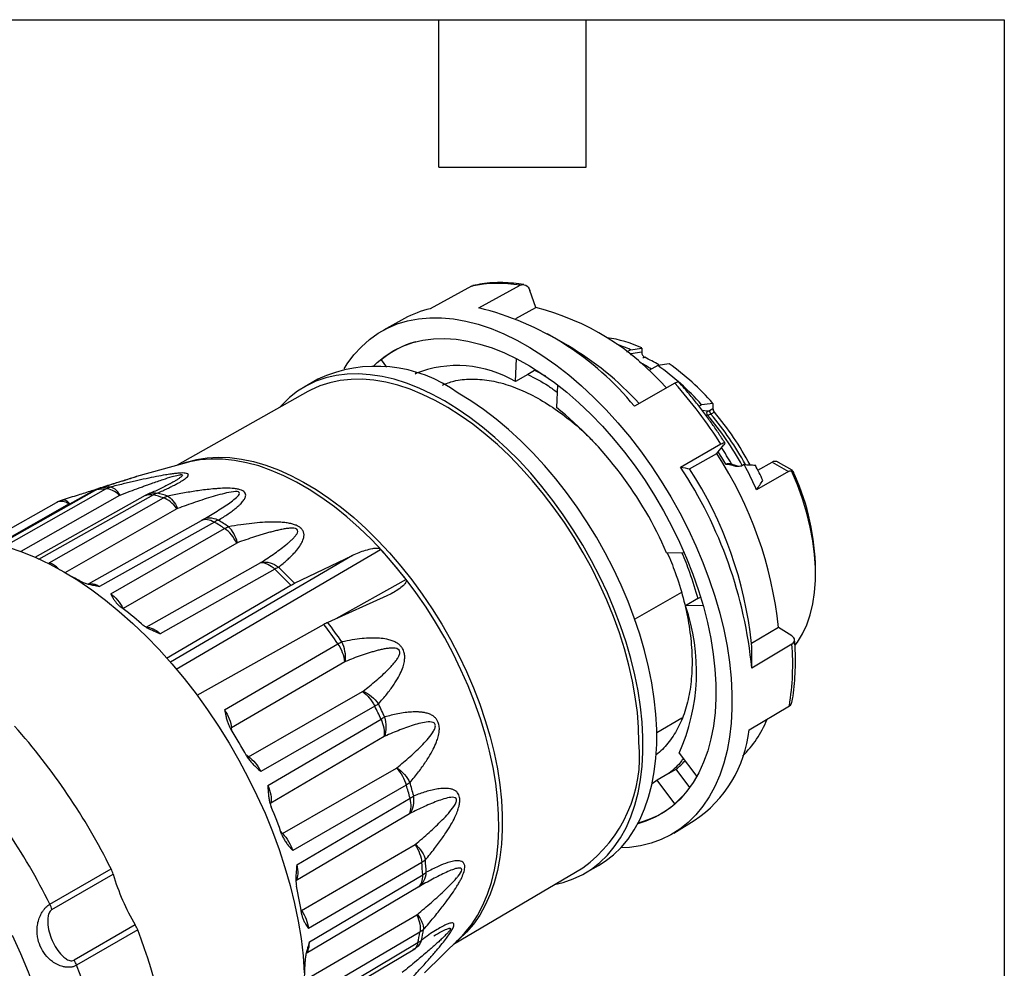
# Model space of a CAD drawing. Header units: millimetres. Extents: x 6 to 273, y 6 to 210.
# Tile 10 of 10: x 222 to 273, y 161 to 210. Entities that reach past the tile are written whole.
import ezdxf

# ---------------------------------------------------------------- set-up
doc = ezdxf.new("R2010")
doc.units = ezdxf.units.MM
doc.linetypes.add('SLD-Solid', pattern=[0])
doc.layers.add('TEXT', color=140, linetype='SLD-Solid', lineweight=25)

msp = doc.modelspace()

# ---------------------------------------------------------------- linework, layer by layer
for p, q in [((245.522, 195.784), (245.606, 195.81)), ((245.91, 194.66), (248.036, 195.83)), ((245.522, 195.784), (243.396, 194.615)), ((248.86, 194.687), (248.547, 195.569)), ((247.823, 194.117), (248.86, 194.687)), ((242.068, 194.112), (240.976, 193.512)), ((250.505, 192.716), (249.463, 193.317)), ((253.554, 192.396), (253.739, 192.502)), ((253.764, 192.286), (253.723, 192.262)), ((253.739, 192.502), (254.322, 192.592)), ((254.322, 192.372), (253.764, 192.286)), ((254.322, 192.592), (254.322, 192.372)), ((240.867, 191.974), (241.146, 191.606)), ((247.802, 190.86), (247.852, 192.042)), ((255.736, 191.776), (255.153, 191.686)), ((242.695, 191.298), (242.623, 191.249)), ((248.438, 191.227), (247.802, 190.86)), ((248.792, 191.431), (248.438, 191.227)), ((248.795, 191.504), (248.792, 191.431)), ((255.153, 191.686), (254.696, 191.422)), ((237.597, 190.986), (236.89, 190.577)), ((256.033, 190.773), (253.944, 189.58)), ((237.084, 190.343), (230.325, 186.537)), ((249.97, 190.685), (249.921, 189.52)), ((257.998, 189.731), (257.998, 189.466)), ((257.277, 189.585), (257.416, 189.665)), ((257.434, 189.386), (257.713, 189.339)), ((257.819, 189.363), (257.998, 189.466)), ((258.074, 189.278), (257.895, 189.174)), ((257.615, 189.142), (257.727, 189.123)), ((256.324, 186.441), (258.412, 187.634)), ((258.197, 187.148), (258.567, 187.599)), ((230.786, 186.665), (228.227, 185.953)), ((256.797, 186.349), (258.197, 187.148)), ((260.326, 186.279), (261.06, 186.703)), ((261.06, 186.703), (261.899, 186.219)), ((262.091, 186.277), (261.394, 186.68)), ((259.316, 186.475), (259.219, 186.513)), ((259.608, 186.57), (259.52, 186.519)), ((261.899, 186.219), (260.256, 185.27)), ((226.018, 185.228), (221.055, 182.438)), ((226.181, 185.278), (221.102, 182.424)), ((221.384, 182.342), (226.64, 185.315)), ((226.257, 185.333), (226.018, 185.228)), ((226.027, 185.211), (226.181, 185.278)), ((226.263, 185.313), (226.397, 185.369)), ((226.328, 185.347), (226.285, 185.334)), ((220.456, 182.565), (224.093, 184.613)), ((227.352, 184.981), (222.247, 182.081)), ((228.678, 184.971), (222.977, 181.767)), ((229.1, 185.01), (223.156, 181.671)), ((223.719, 181.499), (229.614, 184.853)), ((224.093, 184.613), (224.15, 184.637)), ((224.393, 184.739), (224.147, 184.641)), ((227.382, 184.995), (227.352, 184.981)), ((228.845, 185.054), (228.678, 184.971)), ((224.757, 184.535), (221.049, 182.439)), ((230.316, 184.29), (224.523, 180.98)), ((224.787, 184.55), (224.757, 184.535)), ((224.787, 184.55), (224.884, 184.59)), ((230.345, 184.304), (230.316, 184.29)), ((225.743, 180.404), (231.579, 183.691)), ((232.247, 183.604), (226.316, 180.266)), ((226.894, 179.897), (232.774, 183.266)), ((233.409, 182.52), (227.534, 179.138)), ((230.276, 176.002), (240.831, 182.189)), ((233.438, 182.533), (233.409, 182.52)), ((239.38, 181.873), (229.983, 176.362)), ((236.389, 180.443), (239.38, 181.873)), ((255.608, 182.017), (256.513, 182.033)), ((228.731, 178.172), (234.653, 181.515)), ((235.366, 181.173), (229.451, 177.831)), ((263.302, 180.918), (263.302, 181.163)), ((242.149, 180.631), (238.523, 178.602)), ((229.774, 176.573), (236.195, 180.338)), ((241.148, 179.784), (238.105, 178.414)), ((256.369, 179.971), (253.963, 178.582)), ((257.216, 179.646), (256.58, 179.278)), ((257.216, 179.646), (257.363, 179.73)), ((257.491, 179.295), (256.58, 179.278)), ((237.907, 178.314), (231.345, 174.644)), ((261.39, 178.156), (260, 177.324)), ((262.072, 177.724), (261.39, 178.156)), ((232.775, 173.901), (238.633, 177.31)), ((262.081, 177.298), (260.01, 176.058)), ((238.989, 176.388), (233.131, 172.969)), ((234.009, 171.483), (239.901, 174.844)), ((239.901, 174.844), (239.927, 174.861)), ((240.533, 174.092), (234.65, 170.726)), ((259.875, 172.873), (261.947, 174.113)), ((235.005, 169.994), (240.857, 173.424)), ((256.401, 173.47), (255.098, 172.718)), ((233.071, 172.918), (233.131, 172.969)), ((233.154, 172.811), (233.131, 172.969)), ((241.025, 172.524), (235.169, 169.086)), ((241.052, 172.538), (241.025, 172.524)), ((234.009, 171.483), (233.882, 171.578)), ((234.009, 171.483), (233.929, 171.454)), ((256.258, 171.667), (257.17, 170.463)), ((235.772, 167.512), (241.651, 170.889)), ((255.748, 170.636), (255.111, 170.268)), ((255.748, 170.636), (256.101, 170.84)), ((256.814, 169.899), (256.101, 170.84)), ((242.163, 170.017), (236.293, 166.632)), ((255.111, 170.268), (254.854, 170.076)), ((256.038, 169.045), (255.111, 170.268)), ((256.038, 169.045), (256.415, 169.42)), ((236.505, 165.889), (242.356, 169.338)), ((242.321, 168.533), (236.464, 165.078)), ((242.348, 168.548), (242.321, 168.533)), ((255.973, 167.533), (257.039, 168.179)), ((235.772, 167.512), (235.681, 167.612)), ((236.744, 163.545), (242.612, 166.94)), ((242.963, 166.017), (237.103, 162.613)), ((251.389, 165.462), (252.096, 165.87)), ((223.752, 163.861), (226.914, 165.686)), ((223.859, 163.587), (227.021, 165.413)), ((237.154, 161.918), (243.009, 165.383)), ((244.607, 161.798), (251.282, 165.747)), ((242.774, 164.738), (236.997, 161.321)), ((242.8, 164.754), (242.774, 164.738)), ((236.744, 163.545), (236.721, 163.58)), ((236.846, 159.902), (242.706, 163.316)), ((228.162, 162.801), (225, 160.976)), ((228.291, 162.533), (225.13, 160.707)), ((242.866, 162.418), (237.013, 158.993)), ((236.9, 158.403), (242.763, 161.88)), ((243.096, 160.317), (244.948, 162.132)), ((236.843, 158.143), (242.511, 161.502)), ((242.511, 161.502), (242.65, 161.593))]:
    msp.add_line(p, q)
at = {"flags": 128}
for points in [[(238.951, 191.518), (239.113, 191.774), (239.459, 192.242), (239.841, 192.661), (240.257, 193.032), (240.705, 193.352), (241.185, 193.621), (241.694, 193.836), (242.229, 193.998), (242.79, 194.105), (243.373, 194.157), (243.976, 194.154), (244.596, 194.096), (245.232, 193.983), (245.881, 193.815), (246.54, 193.594), (247.206, 193.32), (247.877, 192.995), (248.55, 192.618), (249.222, 192.193), (249.891, 191.721), (250.554, 191.203), (251.208, 190.643), (251.851, 190.041), (252.48, 189.4), (253.092, 188.724), (253.685, 188.015), (254.257, 187.275), (254.805, 186.507), (255.328, 185.716), (255.822, 184.903), (256.286, 184.072), (256.719, 183.227), (257.118, 182.371), (257.482, 181.507), (257.809, 180.639), (258.099, 179.77), (258.349, 178.904), (258.559, 178.045), (258.728, 177.195), (258.855, 176.358), (258.94, 175.538), (258.983, 174.738), (258.983, 173.96), (258.94, 173.209), (258.855, 172.488), (258.728, 171.798), (258.559, 171.143), (258.349, 170.526), (258.099, 169.949), (257.809, 169.414), (257.482, 168.924), (257.118, 168.48), (256.719, 168.085), (256.287, 167.739), (255.822, 167.445), (255.328, 167.203), (254.805, 167.014), (254.257, 166.88), (253.685, 166.8), (253.234, 166.776)], [(240.473, 191.661), (240.659, 191.84), (241.071, 192.176), (241.516, 192.461), (241.99, 192.694), (242.493, 192.873), (243.021, 192.997), (243.573, 193.068), (244.145, 193.082), (244.736, 193.042), (245.344, 192.947), (245.964, 192.797), (246.595, 192.594), (247.234, 192.337), (247.878, 192.029), (248.524, 191.669), (249.169, 191.261), (249.811, 190.806), (250.447, 190.306), (251.073, 189.762), (251.688, 189.178), (252.289, 188.556), (252.872, 187.898), (253.436, 187.208), (253.978, 186.489), (254.495, 185.743), (254.985, 184.974), (255.447, 184.185), (255.878, 183.38), (256.275, 182.563), (256.639, 181.736), (256.966, 180.904), (257.256, 180.07), (257.507, 179.237), (257.718, 178.41), (257.888, 177.592), (258.017, 176.786), (258.103, 175.997), (258.147, 175.227), (258.149, 174.48), (258.107, 173.76), (258.023, 173.068), (257.897, 172.409), (257.729, 171.785), (257.521, 171.2), (257.272, 170.654), (256.985, 170.152), (256.66, 169.695), (256.299, 169.285), (255.903, 168.923), (255.474, 168.613), (255.014, 168.354), (254.526, 168.148), (254.119, 168.023)], [(244.139, 189.859), (243.482, 190.214), (242.828, 190.519), (242.179, 190.773), (241.538, 190.974), (240.908, 191.121), (240.292, 191.215), (239.691, 191.255), (239.108, 191.24), (238.546, 191.171), (238.007, 191.048), (237.493, 190.872), (237.006, 190.642), (236.549, 190.361), (236.123, 190.029), (235.73, 189.648), (235.607, 189.511)], [(254.18, 172.223), (254.159, 172.986), (254.096, 173.77), (253.991, 174.571), (253.845, 175.387), (253.658, 176.214), (253.431, 177.049), (253.166, 177.888), (252.862, 178.727), (252.522, 179.564), (252.146, 180.394), (251.737, 181.213), (251.296, 182.02), (250.826, 182.81), (250.327, 183.579), (249.802, 184.326), (249.253, 185.046), (248.683, 185.736), (248.094, 186.394), (247.488, 187.017), (246.869, 187.602), (246.237, 188.147), (245.597, 188.65), (244.951, 189.108), (244.302, 189.519), (243.652, 189.882), (243.003, 190.196), (242.36, 190.458), (241.724, 190.668), (241.098, 190.825), (240.485, 190.929), (239.888, 190.978), (239.308, 190.973), (238.748, 190.914), (238.211, 190.8), (237.699, 190.633), (237.214, 190.413), (237.084, 190.343)], [(252.096, 165.87), (252.436, 166.086), (252.862, 166.418), (253.256, 166.799), (253.614, 167.229), (253.937, 167.704), (254.222, 168.223), (254.468, 168.784), (254.676, 169.385), (254.842, 170.023), (254.968, 170.695), (255.052, 171.399), (255.094, 172.132), (255.094, 172.891), (255.052, 173.673), (254.968, 174.474), (254.842, 175.292), (254.676, 176.122), (254.468, 176.962), (254.222, 177.808), (253.937, 178.656), (253.614, 179.504), (253.256, 180.347), (252.862, 181.182), (252.436, 182.006), (251.979, 182.815), (251.493, 183.606), (250.979, 184.376), (250.44, 185.122), (249.878, 185.84), (249.295, 186.527), (248.694, 187.181), (248.077, 187.799), (247.447, 188.379), (246.806, 188.918), (246.157, 189.414), (245.503, 189.864), (244.846, 190.268)], [(249.824, 164.885), (250.272, 164.991), (250.786, 165.167), (251.272, 165.397), (251.729, 165.678), (252.155, 166.01), (252.548, 166.391), (252.907, 166.82), (253.23, 167.296), (253.515, 167.815), (253.761, 168.376), (253.968, 168.977), (254.135, 169.614), (254.261, 170.287), (254.345, 170.991), (254.387, 171.724), (254.387, 172.483), (254.345, 173.265), (254.261, 174.066), (254.135, 174.884), (253.968, 175.714), (253.761, 176.554), (253.515, 177.4), (253.23, 178.248), (252.907, 179.096), (252.548, 179.939), (252.155, 180.774), (251.729, 181.598), (251.272, 182.407), (250.786, 183.198), (250.272, 183.968), (249.733, 184.713), (249.171, 185.431), (248.588, 186.119), (247.987, 186.773), (247.37, 187.391), (246.74, 187.971), (246.099, 188.51), (245.45, 189.005), (244.796, 189.456), (244.139, 189.859)], [(258.668, 186.586), (258.458, 186.933), (258.267, 187.233)], [(230.497, 186.585), (230.795, 186.692), (231.323, 186.834), (231.875, 186.921), (232.448, 186.953), (233.041, 186.931), (233.65, 186.854), (234.274, 186.723), (234.909, 186.538), (235.553, 186.3), (236.203, 186.01), (236.857, 185.67), (237.511, 185.28), (238.163, 184.842), (238.811, 184.359), (239.45, 183.831), (240.08, 183.262), (240.697, 182.654), (241.298, 182.01), (241.882, 181.331), (242.445, 180.621), (242.985, 179.883), (243.501, 179.12), (243.989, 178.335), (244.448, 177.531), (244.875, 176.713), (245.27, 175.882), (245.63, 175.043), (245.954, 174.2), (246.241, 173.355), (246.489, 172.513), (246.697, 171.676), (246.865, 170.849), (246.991, 170.035), (247.076, 169.237), (247.118, 168.458), (247.118, 167.703), (247.076, 166.973), (246.991, 166.273), (246.865, 165.605), (246.697, 164.971), (246.489, 164.375), (246.241, 163.819), (245.954, 163.305), (245.63, 162.836), (245.27, 162.413), (244.875, 162.038), (244.734, 161.923)], [(244.948, 162.132), (245.175, 162.37), (245.527, 162.805), (245.843, 163.287), (246.12, 163.813), (246.359, 164.38), (246.558, 164.987), (246.715, 165.631), (246.832, 166.309), (246.906, 167.019), (246.938, 167.757), (246.927, 168.52), (246.874, 169.306), (246.779, 170.11), (246.642, 170.929), (246.463, 171.761), (246.245, 172.601), (245.986, 173.446), (245.69, 174.293), (245.356, 175.137), (244.986, 175.976), (244.582, 176.806), (244.145, 177.623), (243.678, 178.424), (243.181, 179.205), (242.658, 179.964), (242.111, 180.697), (241.541, 181.401), (240.952, 182.073), (240.345, 182.71), (239.723, 183.31), (239.09, 183.87), (238.446, 184.388), (237.796, 184.861), (237.142, 185.287), (236.486, 185.666), (235.831, 185.995), (235.181, 186.272), (234.538, 186.498), (233.904, 186.669), (233.282, 186.787), (232.675, 186.851), (232.086, 186.859), (231.516, 186.813), (230.969, 186.712), (230.786, 186.665)], [(262.251, 177.242), (262.363, 177.394), (262.625, 177.823), (262.846, 178.298), (263.025, 178.816), (263.16, 179.374), (263.251, 179.968), (263.296, 180.594), (263.296, 181.248), (263.251, 181.927), (263.16, 182.626), (263.025, 183.339), (262.846, 184.064), (262.625, 184.794), (262.363, 185.526), (262.061, 186.254)], [(221.597, 182.304), (222.306, 182.064), (223.023, 181.771), (223.744, 181.428), (224.467, 181.035), (225.191, 180.592), (225.912, 180.103), (226.629, 179.569), (227.338, 178.99), (228.037, 178.37), (228.724, 177.711), (229.397, 177.014), (230.053, 176.282), (230.69, 175.517), (231.306, 174.722), (231.899, 173.901), (232.467, 173.054), (233.008, 172.186), (233.52, 171.3), (234.001, 170.397), (234.45, 169.482), (234.865, 168.558), (235.245, 167.627), (235.589, 166.693), (235.895, 165.759), (236.162, 164.827), (236.39, 163.903), (236.577, 162.987), (236.724, 162.084), (236.828, 161.196), (236.892, 160.327)], [(221.797, 162.27), (222.23, 161.323), (222.627, 160.369), (222.988, 159.411), (223.312, 158.453), (223.597, 157.496), (223.842, 156.545), (224.047, 155.602), (224.21, 154.671), (224.332, 153.755), (224.412, 152.856), (224.45, 151.978), (224.446, 151.123), (224.398, 150.294), (224.309, 149.494), (224.178, 148.726), (224.005, 147.991), (223.792, 147.293), (223.538, 146.634), (223.244, 146.016), (222.912, 145.44), (222.543, 144.909), (222.138, 144.425)]]:
    msp.add_lwpolyline(points, dxfattribs=at)
for centre, radius, start, end in [((246.893, 189.48), 6.452, 79.7974, 102.2714), ((244.531, 189.614), 5.128, 102.7818, 118.697), ((242.423, 180.252), 14.824, 38.9957, 76.3957), ((245.494, 181.703), 13.414, 41.1401, 75.466), ((243.881, 188.431), 4.651, 105.5967, 130.3845), ((251.676, 186.969), 6.215, 64.8048, 82.0372), ((250.646, 185.828), 7.356, 65.1377, 71.0861), ((242.289, 178.797), 16.162, 42.5682, 59.4486), ((249.91, 183.862), 9.078, 57.2286, 61.7362), ((250.867, 184.606), 8.327, 58.6113, 64.331), ((248.283, 181.256), 12.893, 41.1004, 54.6864), ((240.61, 184.454), 7.193, 53.9234, 114.7661), ((244.79, 185.768), 5.916, 59.3904, 111.5337), ((243.988, 181.65), 10.897, 60.4522, 63.8392), ((247.566, 180.911), 13.178, 41.6288, 54.8472), ((237.682, 174.393), 24.598, 32.5667, 41.7524), ((237.495, 174.195), 19.729, 23.3558, 50.9632), ((258.307, 189.481), 0.309, 182.7186, 221.1434), ((246.025, 179.116), 15.762, 28.1612, 40.1431), ((245.625, 178.888), 15.85, 28.7837, 40.222), ((245.856, 179.02), 15.749, 28.6328, 40.1453), ((244.191, 178.051), 17.071, 30.0793, 33.3985), ((241.026, 175.99), 20.479, 6.0703, 33.0164), ((237.22, 173.814), 22.899, 5.6227, 33.4641), ((239.307, 175.059), 20.817, 6.2447, 32.842), ((244.632, 178.296), 17.109, 24.0541, 28.9213), ((245.52, 178.807), 16.585, 24.774, 27.8003), ((250.608, 180.922), 12.696, 1.0876, 23.7045), ((226.915, 178.931), 6.39, 92.47, 96.5998), ((227.132, 179.034), 6.377, 92.4483, 96.6215), ((226.394, 175.224), 10.153, 71.5123, 74.545), ((226.612, 175.335), 10.133, 71.4964, 74.5609), ((223.861, 169.919), 16.049, 56.2666, 58.5015), ((224.084, 170.041), 16.017, 56.2548, 58.5132), ((224.246, 166.824), 22.609, 37.6394, 42.8119), ((219.716, 164.794), 22.653, 43.3286, 46.304), ((219.951, 164.93), 22.603, 43.341, 46.3136), ((218.895, 168.492), 13.668, 61.9446, 63.7278), ((215.767, 163.718), 19.385, 48.9855, 53.1557), ((246.776, 175.88), 10.376, 336.0437, 19.1183), ((216.874, 162.344), 26.408, 34.5211, 37.2073), ((217.109, 162.479), 26.358, 34.5128, 37.1958), ((249.069, 176.253), 13.054, 350.5678, 4.5942), ((216.557, 162.073), 26.82, 25.0374, 26.6244), ((216.795, 162.21), 26.766, 25.0291, 26.6327), ((196.816, 150.709), 33.618, 26.4564, 41.6591), ((255.63, 175.479), 5.563, 314.6067, 337.9553), ((209.966, 158.292), 27.359, 28.9125, 32.2266), ((253.384, 173.59), 6.53, 304.0344, 353.6901), ((247.095, 171.507), 7.122, 306.0178, 5.7672), ((193.655, 148.883), 33.618, 26.4564, 41.6591), ((253.381, 174.189), 4.315, 309.0775, 317.4273), ((220.127, 163.385), 23.013, 14.9904, 16.7479), ((220.357, 163.52), 22.967, 14.9812, 16.7572), ((211.692, 159.063), 25.467, 19.2392, 22.7156), ((253.02, 172.596), 4.66, 283.9893, 310.3704), ((226.197, 164.463), 16.837, 3.131, 5.2956), ((226.415, 164.596), 16.803, 3.1196, 5.3069), ((225.47, 164.961), 1.616, 16.2273, 26.6582), ((237.82, 168.575), 11.252, 196.3253, 210.873), ((216.805, 160.472), 20.157, 8.3141, 12.377), ((226.705, 161.934), 1.696, 20.6712, 30.7708), ((203.625, 152.974), 26.453, 3.3306, 21.1823), ((232.235, 164.18), 10.776, 347.6753, 350.59), ((232.441, 164.313), 10.755, 347.66, 350.6053), ((222.901, 160.942), 14.032, 356.2885, 359.8293), ((200.464, 151.149), 26.453, 3.3306, 21.1823)]:
    msp.add_arc(centre, radius, start, end)
for points, knots in [([(248.238, 195.864), (248.058, 195.891), (247.69, 195.946), (247.146, 195.976), (246.605, 195.966), (246.089, 195.916), (245.762, 195.847), (245.605, 195.814)], [0, 0, 0, 0, 0.195901, 0.399988, 0.604758, 0.810385, 1, 1, 1, 1]), ([(248.036, 195.83), (248.129, 195.881), (248.237, 195.882), (248.425, 195.785), (248.504, 195.689), (248.547, 195.569)], [0, 0, 0, 0, 0.5, 0.5, 1, 1, 1, 1]), ([(253.764, 192.286), (253.762, 192.27), (253.76, 192.25), (253.763, 192.229), (253.764, 192.224)], [0, 0, 0, 0, 0.774957, 1, 1, 1, 1]), ([(254.322, 192.372), (254.322, 192.326), (254.337, 192.27), (254.393, 192.172), (254.434, 192.13), (254.474, 192.111)], [0, 0, 0, 0, 0.5, 0.5, 1, 1, 1, 1]), ([(248.438, 191.227), (248.793, 191.045), (249.301, 190.786), (249.803, 190.421), (249.954, 190.311)], [0, 0, 0, 0, 0.699685, 1, 1, 1, 1]), ([(244.027, 190.68), (244.222, 190.756), (244.679, 190.933), (245.492, 191.012), (246.432, 190.946), (247.42, 190.702), (248.435, 190.292), (249.463, 189.721), (250.482, 188.994), (251.327, 188.282), (251.808, 187.773), (251.974, 187.598)], [0, 0, 0, 0, 0.089854, 0.210798, 0.331742, 0.452686, 0.57363, 0.694573, 0.815517, 0.936461, 1, 1, 1, 1]), ([(256.033, 190.773), (256.07, 190.793), (256.143, 190.832), (256.211, 190.852), (256.223, 190.84), (256.228, 190.835)], [0, 0, 0, 0, 0.365512, 0.730971, 1, 1, 1, 1]), ([(258.613, 187.697), (258.586, 187.739), (258.45, 187.954), (258.191, 188.341), (257.823, 188.867), (257.424, 189.405), (256.993, 189.952), (256.593, 190.434), (256.333, 190.723), (256.231, 190.837)], [0, 0, 0, 0, 0.037245, 0.190752, 0.349823, 0.520171, 0.697636, 0.880542, 1, 1, 1, 1]), ([(257.727, 189.123), (257.706, 189.156), (257.684, 189.231), (257.7, 189.309), (257.713, 189.339)], [0, 0, 0, 0, 0.571429, 1, 1, 1, 1]), ([(257.713, 189.339), (257.724, 189.338), (257.746, 189.336), (257.782, 189.344), (257.807, 189.357), (257.819, 189.363)], [0, 0, 0, 0, 0.339409, 0.668493, 1, 1, 1, 1]), ([(257.819, 189.363), (257.819, 189.338), (257.831, 189.271), (257.869, 189.205), (257.895, 189.174)], [0, 0, 0, 0, 0.428571, 1, 1, 1, 1]), ([(258.412, 187.634), (258.504, 187.686), (258.573, 187.712), (258.629, 187.699), (258.617, 187.66), (258.567, 187.599)], [0, 0, 0, 0, 0.5, 0.5, 1, 1, 1, 1]), ([(261.39, 186.675), (261.382, 186.682), (261.334, 186.722), (261.234, 186.741), (261.129, 186.737), (261.077, 186.712), (261.06, 186.703)], [0, 0, 0, 0, 0.086385, 0.485948, 0.825423, 1, 1, 1, 1]), ([(229.31, 185.102), (229.4, 185.142), (229.576, 185.219), (229.82, 185.332), (230.041, 185.438), (230.237, 185.538), (230.446, 185.651), (230.648, 185.773), (230.809, 185.891), (230.893, 185.984), (230.912, 186.042), (230.894, 186.079), (230.855, 186.107), (230.771, 186.131), (230.62, 186.139), (230.449, 186.132), (230.243, 186.113), (229.996, 186.081), (229.662, 186.028), (229.229, 185.947), (228.705, 185.838), (228.13, 185.71), (227.508, 185.564), (227.083, 185.46), (226.86, 185.405)], [0, 0, 0, 0, 0.055996, 0.108641, 0.157969, 0.204022, 0.246852, 0.314411, 0.371365, 0.411439, 0.445489, 0.459287, 0.472405, 0.500373, 0.519799, 0.541126, 0.565748, 0.594658, 0.629009, 0.686112, 0.753771, 0.827287, 0.909299, 1, 1, 1, 1]), ([(258.668, 186.586), (258.684, 186.595), (258.717, 186.613), (258.768, 186.628), (258.818, 186.636), (258.867, 186.635), (258.916, 186.626), (258.947, 186.613), (258.963, 186.606)], [0, 0, 0, 0, 0.157025, 0.315907, 0.478248, 0.645527, 0.819063, 1, 1, 1, 1]), ([(259.073, 186.504), (259.03, 186.516), (258.964, 186.535), (258.861, 186.562), (258.768, 186.58), (258.7, 186.584), (258.668, 186.586)], [0, 0, 0, 0, 0.315943, 0.495086, 0.762051, 1, 1, 1, 1]), ([(259.028, 186.522), (259.02, 186.527), (259.002, 186.539), (258.979, 186.568), (258.968, 186.593), (258.963, 186.606)], [0, 0, 0, 0, 0.266138, 0.633208, 1, 1, 1, 1]), ([(259.073, 186.504), (259.06, 186.507), (259.044, 186.51), (259.031, 186.52), (259.028, 186.522)], [0, 0, 0, 0, 0.784205, 1, 1, 1, 1]), ([(259.52, 186.519), (259.455, 186.482), (259.38, 186.473), (259.228, 186.472), (259.15, 186.482), (259.073, 186.504)], [0, 0, 0, 0, 0.5, 0.5, 1, 1, 1, 1]), ([(259.608, 186.57), (259.706, 186.566), (259.901, 186.558), (260.095, 186.547), (260.191, 186.542)], [0, 0, 0, 0, 0.506435, 1, 1, 1, 1]), ([(262.233, 186.026), (262.213, 186.074), (262.192, 186.12), (262.151, 186.2), (262.131, 186.233), (262.098, 186.274), (262.085, 186.283), (262.068, 186.28), (262.063, 186.27), (262.061, 186.254)], [0, 0, 0, 0, 0.25, 0.25, 0.5, 0.5, 0.75, 0.75, 1, 1, 1, 1]), ([(228.228, 185.953), (228.22, 185.95), (228.194, 185.941), (227.969, 185.87), (227.575, 185.745), (226.993, 185.561), (226.514, 185.413), (226.257, 185.333)], [0, 0, 0, 0, 0.0794154, 0.2326043, 0.4097315, 0.6828355, 1, 1, 1, 1]), ([(228.227, 185.952), (228.23, 185.953), (228.239, 185.956), (228.179, 185.936), (228.093, 185.907), (227.969, 185.867), (227.809, 185.815), (227.623, 185.755), (227.418, 185.69), (227.198, 185.62), (226.954, 185.543), (226.686, 185.459), (226.495, 185.399), (226.397, 185.369)], [0, 0, 0, 0, 0.047406, 0.11907, 0.188512, 0.268456, 0.359139, 0.460963, 0.555087, 0.655949, 0.763663, 0.878321, 1, 1, 1, 1]), ([(227.382, 184.995), (227.553, 185.06), (227.877, 185.184), (228.245, 185.322), (228.478, 185.407), (228.589, 185.448), (228.697, 185.488), (228.802, 185.526), (228.904, 185.563), (229.168, 185.657), (229.548, 185.789), (230.008, 185.935), (230.31, 186.019), (230.472, 186.049), (230.525, 186.052), (230.547, 186.052), (230.564, 186.051), (230.581, 186.047), (230.598, 186.038), (230.604, 186.011), (230.555, 185.955), (230.455, 185.878), (230.325, 185.792), (230.177, 185.701), (230.057, 185.631), (229.981, 185.589), (229.963, 185.579)], [0, 0, 0, 0, 0.122448, 0.232412, 0.259153, 0.285039, 0.310071, 0.334251, 0.357578, 0.380054, 0.514814, 0.613364, 0.67716, 0.697658, 0.705866, 0.709667, 0.713369, 0.719628, 0.726261, 0.741753, 0.776809, 0.82578, 0.877697, 0.926699, 0.982968, 1, 1, 1, 1]), ([(226.192, 185.304), (226.094, 185.273), (225.761, 185.168), (225.161, 184.979), (224.664, 184.823), (224.393, 184.739)], [0, 0, 0, 0, 0.157738, 0.540415, 1, 1, 1, 1]), ([(226.397, 185.369), (226.36, 185.357), (226.287, 185.334), (226.216, 185.297), (226.181, 185.278)], [0, 0, 0, 0, 0.500216, 1, 1, 1, 1]), ([(226.64, 185.315), (226.675, 185.333), (226.746, 185.37), (226.822, 185.394), (226.86, 185.405)], [0, 0, 0, 0, 0.499784, 1, 1, 1, 1]), ([(228.847, 185.046), (228.879, 185.061), (229.019, 185.129), (229.183, 185.114), (229.31, 185.102)], [0, 0, 0, 0, 0.230138, 1, 1, 1, 1]), ([(229.954, 185.573), (229.772, 185.479), (229.403, 185.288), (229.037, 185.134), (228.852, 185.057)], [0, 0, 0, 0, 0.492294, 1, 1, 1, 1]), ([(233.36, 184.319), (233.401, 184.354), (233.48, 184.42), (233.584, 184.519), (233.698, 184.639), (233.803, 184.776), (233.863, 184.922), (233.87, 185.043), (233.822, 185.139), (233.723, 185.218), (233.58, 185.279), (233.389, 185.32), (233.107, 185.349), (232.827, 185.353), (232.559, 185.341), (232.298, 185.323), (231.844, 185.282), (231.357, 185.215), (230.879, 185.138), (230.526, 185.077), (230.172, 185.012), (229.943, 184.967), (229.828, 184.944)], [0, 0, 0, 0, 0.044462, 0.085668, 0.123672, 0.191364, 0.248727, 0.287267, 0.322574, 0.3512, 0.377927, 0.407937, 0.443157, 0.506681, 0.535094, 0.568564, 0.630877, 0.754342, 0.812849, 0.877183, 0.938397, 1, 1, 1, 1]), ([(231.606, 183.706), (231.848, 183.843), (232.322, 184.119), (232.877, 184.472), (233.271, 184.76), (233.47, 184.942), (233.559, 185.08), (233.507, 185.195), (233.111, 185.164), (232.651, 185.055), (232.018, 184.878), (231.253, 184.626), (230.646, 184.413), (230.345, 184.304)], [0, 0, 0, 0, 0.1185499, 0.2370999, 0.2963749, 0.3556498, 0.3852873, 0.4149248, 0.4741998, 0.5334748, 0.5927497, 0.7112997, 0.8298496, 0.8298496, 0.8298496, 0.8298496]), ([(224.787, 184.55), (224.739, 184.594), (224.642, 184.684), (224.506, 184.752), (224.433, 184.73), (224.399, 184.719)], [0, 0, 0, 0, 0.3463891, 0.69297, 1, 1, 1, 1]), ([(228.68, 184.967), (228.721, 184.989), (228.841, 185.053), (228.998, 185.027), (229.1, 185.01)], [0, 0, 0, 0, 0.34773, 1, 1, 1, 1]), ([(229.31, 185.102), (229.275, 185.09), (229.205, 185.066), (229.135, 185.029), (229.1, 185.01)], [0, 0, 0, 0, 0.500216, 1, 1, 1, 1]), ([(229.614, 184.853), (229.649, 184.872), (229.719, 184.909), (229.792, 184.932), (229.828, 184.944)], [0, 0, 0, 0, 0.499784, 1, 1, 1, 1]), ([(232.45, 183.699), (232.539, 183.754), (232.713, 183.859), (232.953, 184.017), (233.17, 184.169), (233.298, 184.27), (233.36, 184.319)], [0, 0, 0, 0, 0.2735682, 0.5312789, 0.7733393, 1, 1, 1, 1]), ([(232.45, 183.699), (232.417, 183.686), (232.35, 183.66), (232.281, 183.622), (232.247, 183.604)], [0, 0, 0, 0, 0.500216, 1, 1, 1, 1]), ([(235.563, 181.274), (235.641, 181.336), (235.793, 181.456), (236.003, 181.638), (236.192, 181.813), (236.358, 181.982), (236.533, 182.181), (236.699, 182.404), (236.824, 182.64), (236.88, 182.844), (236.881, 182.991), (236.851, 183.098), (236.803, 183.195), (236.711, 183.302), (236.555, 183.402), (236.384, 183.472), (236.181, 183.529), (235.941, 183.57), (235.619, 183.6), (235.206, 183.608), (234.709, 183.586), (234.168, 183.536), (233.585, 183.461), (233.19, 183.394), (232.982, 183.359)], [0, 0, 0, 0, 0.055984, 0.108617, 0.157931, 0.203971, 0.246786, 0.314359, 0.371317, 0.411357, 0.445384, 0.459184, 0.472304, 0.500266, 0.519697, 0.541019, 0.565631, 0.594546, 0.628911, 0.685963, 0.753559, 0.827126, 0.90921, 1, 1, 1, 1]), ([(232.774, 183.266), (232.809, 183.285), (232.878, 183.322), (232.947, 183.347), (232.982, 183.359)], [0, 0, 0, 0, 0.499784, 1, 1, 1, 1]), ([(234.679, 181.531), (234.914, 181.682), (235.374, 181.989), (235.859, 182.348), (236.151, 182.597), (236.288, 182.724), (236.39, 182.831), (236.451, 182.908), (236.483, 182.952), (236.525, 183.018), (236.574, 183.116), (236.519, 183.281), (236.208, 183.295), (235.91, 183.256), (235.679, 183.214), (235.451, 183.162), (235.221, 183.104), (234.994, 183.042), (234.768, 182.976), (234.544, 182.907), (234.1, 182.765), (233.73, 182.638), (233.438, 182.533)], [0, 0, 0, 0, 0.1185559, 0.2371119, 0.2667508, 0.2963898, 0.3260288, 0.3408483, 0.348258, 0.3556678, 0.3853068, 0.4149458, 0.4742237, 0.5038627, 0.5335017, 0.5631407, 0.5927797, 0.6224186, 0.6520576, 0.6816966, 0.7113356, 0.8298915, 0.8298915, 0.8298915, 0.8298915]), ([(240.831, 182.189), (240.817, 182.204), (240.797, 182.215), (240.758, 182.229), (240.738, 182.233), (240.682, 182.241), (240.646, 182.242), (240.541, 182.24), (240.475, 182.232), (240.283, 182.2), (240.162, 182.168), (239.81, 182.061), (239.589, 181.973), (239.38, 181.873)], [0, 0, 0, 0, 0.03125, 0.03125, 0.0625, 0.0625, 0.125, 0.125, 0.25, 0.25, 0.5, 0.5, 1, 1, 1, 1]), ([(255.643, 182.018), (255.784, 181.68), (256.109, 180.903), (256.477, 179.678), (256.764, 178.375), (256.915, 177.114), (256.934, 175.917), (256.818, 174.805), (256.569, 173.798), (256.196, 172.907), (255.689, 172.172), (255.3, 171.728), (255.057, 171.578), (255.052, 171.575)], [0, 0, 0, 0, 0.078593, 0.180708, 0.282823, 0.384938, 0.487053, 0.589168, 0.691283, 0.793397, 0.895512, 0.997627, 1, 1, 1, 1]), ([(256.385, 182.031), (256.525, 181.693), (256.855, 180.899), (257.085, 180.103), (257.216, 179.646)], [0, 0, 0, 0, 0.425859, 1, 1, 1, 1]), ([(224.253, 181.132), (224.198, 181.186), (224.085, 181.297), (223.902, 181.423), (223.78, 181.474), (223.719, 181.499)], [0, 0, 0, 0, 0.318269, 0.659213, 1, 1, 1, 1]), ([(235.563, 181.274), (235.531, 181.259), (235.468, 181.23), (235.4, 181.192), (235.366, 181.173)], [0, 0, 0, 0, 0.500216, 1, 1, 1, 1]), ([(225.324, 180.554), (225.348, 180.542), (225.397, 180.517), (225.481, 180.483), (225.575, 180.449), (225.679, 180.417), (225.822, 180.377), (226.036, 180.328), (226.213, 180.289), (226.316, 180.266)], [0, 0, 0, 0, 0.088044, 0.181493, 0.280945, 0.386897, 0.499758, 0.707361, 1, 1, 1, 1]), ([(242.149, 180.631), (242.162, 180.614), (242.166, 180.595), (242.168, 180.562), (242.165, 180.546), (242.152, 180.503), (242.138, 180.478), (242.092, 180.407), (242.054, 180.365), (241.934, 180.248), (241.844, 180.18), (241.563, 179.989), (241.36, 179.879), (241.148, 179.784)], [0, 0, 0, 0, 0.03125, 0.03125, 0.0625, 0.0625, 0.125, 0.125, 0.25, 0.25, 0.5, 0.5, 1, 1, 1, 1]), ([(226.316, 180.266), (226.254, 180.3), (226.13, 180.367), (225.951, 180.407), (225.811, 180.412), (225.742, 180.383), (225.719, 180.374)], [0, 0, 0, 0, 0.287617, 0.575367, 0.863117, 1, 1, 1, 1]), ([(226.894, 179.897), (226.929, 179.831), (226.989, 179.717), (227.082, 179.561), (227.176, 179.435), (227.275, 179.325), (227.354, 179.261), (227.391, 179.231)], [0, 0, 0, 0, 0.2926672, 0.500306, 0.6844973, 0.8502927, 1, 1, 1, 1]), ([(228.488, 178.345), (228.511, 178.326), (228.559, 178.286), (228.641, 178.229), (228.732, 178.172), (228.833, 178.115), (228.972, 178.043), (229.179, 177.948), (229.351, 177.874), (229.451, 177.831)], [0, 0, 0, 0, 0.087983, 0.181365, 0.280746, 0.386619, 0.499396, 0.707157, 1, 1, 1, 1]), ([(240.721, 174.209), (240.796, 174.293), (240.942, 174.457), (241.147, 174.704), (241.332, 174.943), (241.497, 175.175), (241.674, 175.448), (241.847, 175.758), (241.988, 176.089), (242.065, 176.379), (242.087, 176.591), (242.078, 176.747), (242.051, 176.891), (241.988, 177.052), (241.87, 177.208), (241.734, 177.323), (241.569, 177.421), (241.371, 177.499), (241.101, 177.567), (240.751, 177.61), (240.326, 177.615), (239.859, 177.583), (239.354, 177.517), (239.009, 177.449), (238.828, 177.414)], [0, 0, 0, 0, 0.055981, 0.1086, 0.15789, 0.203895, 0.246666, 0.3143, 0.371283, 0.411365, 0.445426, 0.459234, 0.472359, 0.500336, 0.51977, 0.541104, 0.565735, 0.594648, 0.629027, 0.686159, 0.753857, 0.827357, 0.909342, 1, 1, 1, 1]), ([(262.081, 177.298), (262.172, 177.353), (262.223, 177.43), (262.219, 177.587), (262.165, 177.666), (262.072, 177.724)], [0, 0, 0, 0, 0.5, 0.5, 1, 1, 1, 1]), ([(262.079, 174.29), (262.099, 174.398), (262.157, 174.715), (262.216, 175.265), (262.259, 175.935), (262.264, 176.627), (262.249, 177.156), (262.222, 177.458), (262.217, 177.52)], [0, 0, 0, 0, 0.109562, 0.319091, 0.52856, 0.737881, 0.946997, 1, 1, 1, 1]), ([(238.633, 177.31), (238.667, 177.33), (238.735, 177.368), (238.797, 177.399), (238.828, 177.414)], [0, 0, 0, 0, 0.499784, 1, 1, 1, 1]), ([(239.927, 174.861), (240.156, 175.041), (240.608, 175.408), (241.088, 175.841), (241.385, 176.148), (241.524, 176.306), (241.631, 176.441), (241.697, 176.539), (241.732, 176.595), (241.779, 176.681), (241.839, 176.811), (241.818, 177.045), (241.55, 177.104), (241.285, 177.088), (241.076, 177.059), (240.868, 177.016), (240.659, 176.965), (240.452, 176.908), (240.245, 176.845), (240.04, 176.779), (239.631, 176.639), (239.289, 176.51), (239.017, 176.402)], [0, 0, 0, 0, 0.1186077, 0.2372154, 0.2668673, 0.2965193, 0.3261712, 0.3409971, 0.3484101, 0.3558231, 0.385475, 0.415127, 0.4744308, 0.5040827, 0.5337347, 0.5633866, 0.5930385, 0.6226904, 0.6523424, 0.6819943, 0.7116462, 0.8302539, 0.8302539, 0.8302539, 0.8302539]), ([(240.721, 174.209), (240.692, 174.19), (240.635, 174.152), (240.567, 174.112), (240.533, 174.092)], [0, 0, 0, 0, 0.5002162, 1, 1, 1, 1]), ([(261.947, 174.113), (261.982, 174.139), (262.053, 174.19), (262.073, 174.256), (262.083, 174.289)], [0, 0, 0, 0, 0.504401, 1, 1, 1, 1]), ([(232.775, 173.901), (232.796, 173.801), (232.832, 173.63), (232.89, 173.393), (232.953, 173.201), (233.023, 173.031), (233.082, 172.929), (233.109, 172.881)], [0, 0, 0, 0, 0.292782, 0.500529, 0.68461, 0.850332, 1, 1, 1, 1]), ([(240.857, 173.424), (240.891, 173.443), (240.959, 173.483), (241.018, 173.517), (241.048, 173.535)], [0, 0, 0, 0, 0.4997838, 1, 1, 1, 1]), ([(242.349, 170.141), (242.426, 170.234), (242.575, 170.414), (242.788, 170.685), (242.982, 170.949), (243.159, 171.204), (243.352, 171.506), (243.545, 171.844), (243.708, 172.196), (243.798, 172.465), (243.842, 172.649), (243.87, 172.819), (243.874, 173.023), (243.831, 173.236), (243.744, 173.4), (243.638, 173.52), (243.5, 173.621), (243.332, 173.702), (243.152, 173.752), (242.969, 173.78), (242.728, 173.799), (242.436, 173.797), (242.083, 173.759), (241.738, 173.699), (241.387, 173.625), (241.161, 173.565), (241.048, 173.535)], [0, 0, 0, 0, 0.055715, 0.108217, 0.157539, 0.203725, 0.246826, 0.314824, 0.371542, 0.407619, 0.427294, 0.444434, 0.472042, 0.500253, 0.519426, 0.540667, 0.565357, 0.59543, 0.628886, 0.658171, 0.690312, 0.753765, 0.810399, 0.876663, 0.938269, 1, 1, 1, 1]), ([(241.677, 170.907), (241.908, 171.098), (242.365, 171.489), (242.912, 172.002), (243.318, 172.442), (243.538, 172.735), (243.662, 172.981), (243.676, 173.228), (243.383, 173.303), (243.009, 173.245), (242.482, 173.11), (241.836, 172.872), (241.312, 172.654), (241.052, 172.538)], [0, 0, 0, 0, 0.1186114, 0.2372228, 0.2965285, 0.3558342, 0.3854871, 0.4151399, 0.4744456, 0.5337513, 0.593057, 0.7116685, 0.8302799, 0.8302799, 0.8302799, 0.8302799]), ([(233.914, 171.519), (233.931, 171.49), (233.965, 171.432), (234.025, 171.346), (234.093, 171.259), (234.17, 171.172), (234.277, 171.059), (234.438, 170.91), (234.572, 170.794), (234.65, 170.726)], [0, 0, 0, 0, 0.0880087, 0.1814216, 0.2808361, 0.3867482, 0.499568, 0.7072691, 1, 1, 1, 1]), ([(256.465, 171.395), (256.436, 171.35), (256.236, 171.045), (255.973, 170.824), (255.748, 170.636)], [0, 0, 0, 0, 0.145991, 1, 1, 1, 1]), ([(235.005, 169.994), (235.012, 169.886), (235.024, 169.701), (235.047, 169.447), (235.08, 169.241), (235.123, 169.059), (235.164, 168.949), (235.183, 168.897)], [0, 0, 0, 0, 0.292782, 0.500529, 0.68461, 0.850332, 1, 1, 1, 1]), ([(242.349, 170.141), (242.32, 170.12), (242.264, 170.077), (242.197, 170.037), (242.163, 170.017)], [0, 0, 0, 0, 0.500216, 1, 1, 1, 1]), ([(242.638, 166.958), (242.874, 167.158), (243.343, 167.566), (243.91, 168.097), (244.343, 168.552), (244.586, 168.852), (244.737, 169.102), (244.79, 169.347), (244.542, 169.41), (244.201, 169.336), (243.713, 169.179), (243.097, 168.914), (242.597, 168.674), (242.348, 168.548)], [0, 0, 0, 0, 0.1185851, 0.2371702, 0.2964627, 0.3557553, 0.3854015, 0.4150478, 0.4743404, 0.5336329, 0.5929255, 0.7115105, 0.8300956, 0.8300956, 0.8300956, 0.8300956]), ([(242.356, 169.338), (242.39, 169.358), (242.457, 169.398), (242.515, 169.437), (242.543, 169.457)], [0, 0, 0, 0, 0.499784, 1, 1, 1, 1]), ([(243.147, 166.15), (243.229, 166.248), (243.387, 166.44), (243.615, 166.729), (243.826, 167.007), (244.02, 167.277), (244.236, 167.593), (244.458, 167.947), (244.656, 168.311), (244.777, 168.587), (244.844, 168.775), (244.895, 168.947), (244.932, 169.152), (244.928, 169.362), (244.878, 169.521), (244.804, 169.633), (244.699, 169.725), (244.565, 169.795), (244.416, 169.831), (244.261, 169.846), (244.054, 169.848), (243.798, 169.824), (243.483, 169.76), (243.172, 169.675), (242.853, 169.573), (242.647, 169.496), (242.543, 169.457)], [0, 0, 0, 0, 0.055682, 0.108145, 0.157425, 0.203564, 0.246613, 0.31464, 0.371382, 0.407449, 0.427107, 0.444242, 0.471844, 0.500041, 0.519217, 0.540463, 0.565163, 0.595204, 0.628625, 0.657862, 0.689911, 0.753356, 0.810263, 0.876699, 0.938166, 1, 1, 1, 1]), ([(235.736, 167.455), (235.747, 167.425), (235.77, 167.364), (235.813, 167.275), (235.863, 167.184), (235.92, 167.093), (236.002, 166.976), (236.128, 166.822), (236.232, 166.702), (236.293, 166.632)], [0, 0, 0, 0, 0.088037, 0.18148, 0.280929, 0.386878, 0.499738, 0.707365, 1, 1, 1, 1]), ([(236.505, 165.889), (236.495, 165.78), (236.477, 165.594), (236.458, 165.34), (236.455, 165.134), (236.464, 164.953), (236.484, 164.844), (236.493, 164.793)], [0, 0, 0, 0, 0.292788, 0.500529, 0.684608, 0.85033, 1, 1, 1, 1]), ([(243.147, 166.15), (243.119, 166.126), (243.063, 166.079), (242.996, 166.038), (242.963, 166.017)], [0, 0, 0, 0, 0.500216, 1, 1, 1, 1]), ([(243.051, 162.557), (243.141, 162.66), (243.313, 162.859), (243.564, 163.156), (243.797, 163.441), (244.013, 163.713), (244.257, 164.03), (244.513, 164.383), (244.738, 164.722), (244.89, 164.978), (245.009, 165.2), (245.127, 165.464), (245.201, 165.762), (245.163, 165.951), (245.08, 166.052), (244.971, 166.096), (244.889, 166.108), (244.771, 166.113), (244.595, 166.093), (244.251, 166.002), (243.779, 165.814), (243.4, 165.617), (243.194, 165.51)], [0, 0, 0, 0, 0.056117, 0.108817, 0.158134, 0.204108, 0.246791, 0.314265, 0.371239, 0.398081, 0.422057, 0.461297, 0.500014, 0.532173, 0.564575, 0.596134, 0.626247, 0.629174, 0.685964, 0.753605, 0.865832, 1, 1, 1, 1]), ([(242.732, 163.334), (242.976, 163.539), (243.34, 163.851), (243.746, 164.213), (243.984, 164.431), (244.219, 164.652), (244.465, 164.893), (244.658, 165.099), (244.743, 165.195), (244.794, 165.256), (244.915, 165.402), (245.107, 165.704), (244.936, 165.745), (244.798, 165.722), (244.698, 165.698), (244.5, 165.631), (244.105, 165.462), (243.52, 165.163), (243.041, 164.893), (242.8, 164.754)], [0, 0, 0, 0, 0.1185494, 0.1778241, 0.2000521, 0.2370988, 0.2963735, 0.3260109, 0.3408296, 0.3445342, 0.3556482, 0.4149229, 0.4741976, 0.481607, 0.503835, 0.5334724, 0.5927471, 0.7112965, 0.8298459, 0.8298459, 0.8298459, 0.8298459]), ([(243.009, 165.383), (243.043, 165.403), (243.11, 165.444), (243.166, 165.488), (243.194, 165.51)], [0, 0, 0, 0, 0.499784, 1, 1, 1, 1]), ([(225.13, 160.707), (225.108, 160.696), (225.066, 160.673), (224.995, 160.646), (224.921, 160.626), (224.842, 160.611), (224.733, 160.601), (224.589, 160.605), (224.38, 160.644), (224.137, 160.734), (223.817, 160.93), (223.501, 161.246), (223.239, 161.686), (223.117, 162.092), (223.084, 162.433), (223.094, 162.713), (223.147, 163.002), (223.24, 163.254), (223.346, 163.451), (223.445, 163.59), (223.547, 163.704), (223.648, 163.794), (223.717, 163.839), (223.752, 163.861)], [0, 0, 0, 0, 0.017865, 0.035843, 0.054038, 0.072553, 0.091483, 0.129227, 0.167329, 0.228851, 0.290861, 0.39818, 0.499889, 0.601545, 0.655408, 0.709323, 0.771483, 0.832682, 0.870779, 0.908612, 0.939906, 0.970212, 1, 1, 1, 1]), ([(223.859, 163.587), (223.795, 163.55), (223.695, 163.407), (223.623, 163.078), (223.663, 162.509), (223.881, 161.909), (224.217, 161.374), (224.493, 161.087), (224.773, 160.938), (224.935, 160.939), (225, 160.976)], [0, 0, 0, 0, 0.0275135, 0.0550271, 0.1100542, 0.2201084, 0.2751355, 0.3301626, 0.3576761, 0.3851897, 0.3851897, 0.3851897, 0.3851897]), ([(236.75, 163.387), (236.754, 163.359), (236.764, 163.3), (236.787, 163.215), (236.816, 163.129), (236.852, 163.042), (236.904, 162.932), (236.989, 162.788), (237.061, 162.677), (237.103, 162.613)], [0, 0, 0, 0, 0.088048, 0.181503, 0.280963, 0.386923, 0.499796, 0.707388, 1, 1, 1, 1]), ([(242.07, 159.655), (242.167, 159.758), (242.355, 159.956), (242.631, 160.251), (242.89, 160.531), (243.132, 160.798), (243.408, 161.107), (243.704, 161.447), (243.994, 161.797), (244.221, 162.087), (244.367, 162.289), (244.458, 162.43), (244.532, 162.553), (244.596, 162.682), (244.623, 162.789), (244.615, 162.853), (244.578, 162.892), (244.509, 162.902), (244.391, 162.88), (244.21, 162.81), (243.961, 162.681), (243.664, 162.503), (243.324, 162.281), (243.077, 162.106), (242.947, 162.014)], [0, 0, 0, 0, 0.055982, 0.108606, 0.157905, 0.203921, 0.246706, 0.314266, 0.37121, 0.411295, 0.445361, 0.459165, 0.472287, 0.500254, 0.519688, 0.541016, 0.565638, 0.594543, 0.628908, 0.686003, 0.753663, 0.82721, 0.909259, 1, 1, 1, 1]), ([(243.578, 162.223), (243.712, 162.301), (243.946, 162.438), (244.226, 162.576), (244.385, 162.632), (244.435, 162.616), (244.439, 162.595), (244.437, 162.581), (244.432, 162.566), (244.423, 162.546), (244.4, 162.508), (244.341, 162.427), (244.222, 162.299), (244.06, 162.137), (243.881, 161.97), (243.695, 161.8), (243.495, 161.624), (243.155, 161.328), (242.636, 160.89), (242.195, 160.53), (241.951, 160.329)], [0, 0, 0, 0, 0.126105, 0.220466, 0.281521, 0.301132, 0.308987, 0.312626, 0.316172, 0.322166, 0.328524, 0.343382, 0.376991, 0.423928, 0.473663, 0.520584, 0.574476, 0.635375, 0.79749, 1, 1, 1, 1]), ([(243.051, 162.557), (243.023, 162.532), (242.967, 162.481), (242.9, 162.439), (242.866, 162.418)], [0, 0, 0, 0, 0.500216, 1, 1, 1, 1]), ([(237.154, 161.918), (237.124, 161.816), (237.073, 161.641), (237.003, 161.386), (236.956, 161.164), (236.935, 160.999), (236.933, 160.918), (236.933, 160.9)], [0, 0, 0, 0, 0.292732, 0.500414, 0.736213, 0.941977, 1, 1, 1, 1]), ([(237.002, 161.358), (237.009, 161.365), (237.054, 161.406), (237.105, 161.523), (237.155, 161.702), (237.154, 161.846), (237.154, 161.918)], [0, 0, 0, 0, 0.057803, 0.371917, 0.686031, 1, 1, 1, 1]), ([(242.763, 161.88), (242.743, 161.816), (242.703, 161.689), (242.615, 161.56), (242.532, 161.529), (242.503, 161.519)], [0, 0, 0, 0, 0.391669, 0.783539, 1, 1, 1, 1]), ([(242.947, 162.014), (242.916, 161.941), (242.853, 161.794), (242.742, 161.647), (242.652, 161.605), (242.631, 161.596)], [0, 0, 0, 0, 0.434447, 0.869134, 1, 1, 1, 1]), ([(242.763, 161.88), (242.796, 161.901), (242.864, 161.942), (242.919, 161.99), (242.947, 162.014)], [0, 0, 0, 0, 0.4997838, 1, 1, 1, 1])]:
    msp.add_open_spline(points, degree=3, knots=knots)
for points in [[(254.377, 192.096), (254.409, 192.101), (254.442, 192.106), (254.474, 192.111)], [(257.998, 189.731), (257.804, 189.709), (257.61, 189.688), (257.416, 189.665)], [(257.895, 189.174), (257.833, 189.138), (257.774, 189.121), (257.727, 189.123)], [(256.324, 186.441), (256.482, 186.41), (256.639, 186.38), (256.797, 186.349)], [(258.963, 186.606), (259.049, 186.576), (259.134, 186.545), (259.219, 186.513)], [(261.899, 186.219), (261.949, 186.247), (262.004, 186.259), (262.061, 186.254)], [(260.256, 185.27), (260.364, 185.432), (260.472, 185.594), (260.578, 185.756)], [(227.352, 184.981), (227.12, 185.201), (226.857, 185.325), (226.64, 185.315)], [(227.382, 184.995), (227.22, 185.249), (227.027, 185.401), (226.86, 185.405)], [(224.757, 184.535), (224.513, 184.683), (224.268, 184.712), (224.093, 184.613)], [(230.316, 184.29), (230.114, 184.566), (229.855, 184.774), (229.614, 184.853)], [(229.828, 184.944), (230.021, 184.849), (230.213, 184.612), (230.345, 184.304)], [(231.579, 183.691), (231.756, 183.786), (232.003, 183.754), (232.247, 183.604)], [(231.579, 183.691), (231.589, 183.696), (231.598, 183.701), (231.606, 183.706)], [(232.45, 183.699), (232.16, 183.834), (231.847, 183.837), (231.606, 183.706)], [(233.409, 182.52), (233.253, 182.828), (233.019, 183.104), (232.774, 183.266)], [(233.438, 182.533), (233.351, 182.874), (233.182, 183.18), (232.982, 183.359)], [(234.679, 181.531), (234.96, 181.575), (235.287, 181.48), (235.563, 181.274)], [(234.653, 181.515), (234.662, 181.521), (234.671, 181.526), (234.679, 181.531)], [(234.653, 181.515), (234.871, 181.522), (235.134, 181.396), (235.366, 181.173)], [(236.195, 180.338), (236.264, 180.379), (236.328, 180.413), (236.389, 180.443)], [(226.894, 179.897), (227.14, 179.731), (227.377, 179.45), (227.534, 179.138)], [(228.731, 178.172), (228.948, 178.181), (229.215, 178.055), (229.451, 177.831)], [(238.105, 178.414), (238.043, 178.386), (237.977, 178.353), (237.907, 178.314)], [(238.989, 176.388), (238.96, 176.687), (238.829, 177.027), (238.633, 177.31)], [(239.017, 176.402), (239.054, 176.734), (238.984, 177.109), (238.828, 177.414)], [(260.01, 176.058), (260.007, 176.48), (260.004, 176.902), (260, 177.324)], [(239.017, 176.402), (239.008, 176.398), (238.999, 176.394), (238.989, 176.388)], [(239.901, 174.844), (240.146, 174.679), (240.38, 174.401), (240.533, 174.092)], [(239.927, 174.861), (240.234, 174.737), (240.528, 174.495), (240.721, 174.209)], [(232.775, 173.901), (232.972, 173.614), (233.103, 173.269), (233.131, 172.969)], [(241.025, 172.524), (241.065, 172.781), (241.003, 173.113), (240.857, 173.424)], [(241.052, 172.538), (241.157, 172.829), (241.156, 173.199), (241.048, 173.535)], [(234.009, 171.483), (234.256, 171.318), (234.493, 171.038), (234.65, 170.726)], [(241.651, 170.889), (241.661, 170.894), (241.669, 170.9), (241.677, 170.907)], [(241.651, 170.889), (241.88, 170.655), (242.069, 170.333), (242.163, 170.017)], [(241.677, 170.907), (241.968, 170.715), (242.217, 170.431), (242.349, 170.141)], [(235.005, 169.994), (235.151, 169.679), (235.212, 169.343), (235.169, 169.086)], [(242.348, 168.548), (242.519, 168.778), (242.591, 169.115), (242.543, 169.457)], [(242.321, 168.533), (242.428, 168.727), (242.441, 169.024), (242.356, 169.338)], [(235.772, 167.512), (236.004, 167.277), (236.197, 166.952), (236.293, 166.632)], [(242.612, 166.94), (242.621, 166.945), (242.63, 166.951), (242.638, 166.958)], [(242.612, 166.94), (242.807, 166.655), (242.936, 166.315), (242.963, 166.017)], [(242.638, 166.958), (242.895, 166.717), (243.084, 166.417), (243.147, 166.15)], [(236.505, 165.889), (236.589, 165.571), (236.574, 165.271), (236.464, 165.078)], [(242.774, 164.738), (242.939, 164.854), (243.026, 165.092), (243.009, 165.383)], [(242.8, 164.754), (243.028, 164.907), (243.174, 165.187), (243.194, 165.51)], [(223.859, 163.587), (223.833, 163.679), (223.797, 163.771), (223.752, 163.861)], [(236.744, 163.545), (236.942, 163.258), (237.074, 162.913), (237.103, 162.613)], [(242.706, 163.316), (242.715, 163.321), (242.724, 163.327), (242.732, 163.334)], [(242.706, 163.316), (242.85, 163.004), (242.909, 162.673), (242.866, 162.418)], [(242.732, 163.334), (242.94, 163.067), (243.058, 162.779), (243.051, 162.557)], [(225.13, 160.707), (225.095, 160.799), (225.051, 160.89), (225, 160.976)]]:
    msp.add_open_spline(points, degree=3)
at = {"layer": 'TEXT'}
for p, q in [((6.35, 209.55), (273.05, 209.55)), ((243.84, 201.93), (243.84, 209.55)), ((251.46, 201.93), (251.46, 209.55)), ((273.05, 209.55), (273.05, 6.35)), ((243.84, 201.93), (251.46, 201.93))]:
    msp.add_line(p, q, dxfattribs=at)

doc.saveas('drawing.dxf')
